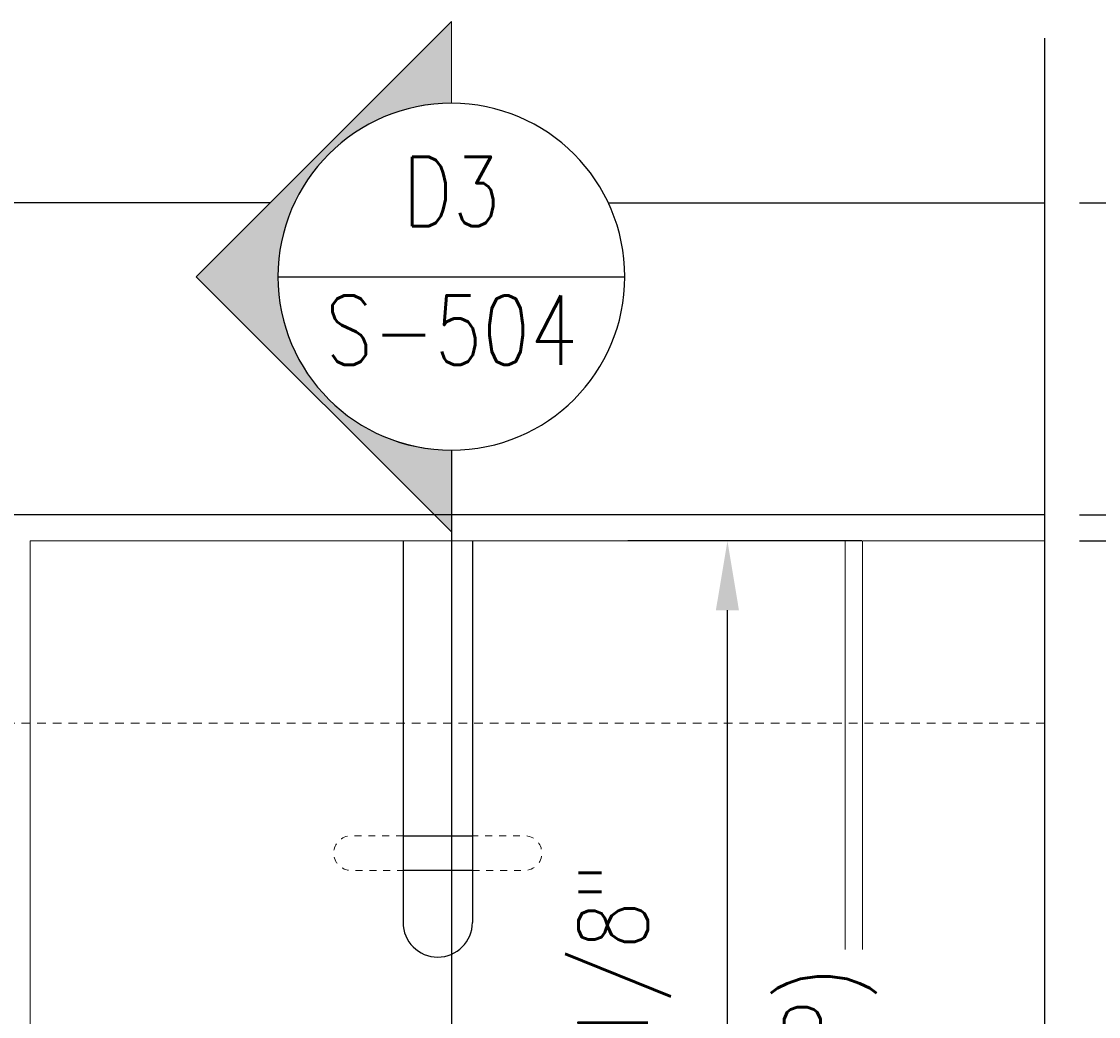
# Model space of a CAD drawing. Header units: inches. Extents: x 0 to 536, y 0 to 170.
# Tile 52 of 54: x 309 to 324, y 152 to 167. Entities that reach past the tile are written whole.
import ezdxf
from ezdxf.enums import TextEntityAlignment as Align

# ---------------------------------------------------------------- set-up
doc = ezdxf.new("R2010")
doc.units = ezdxf.units.IN
doc.header["$MEASUREMENT"] = 0
doc.linetypes.add('HIDDEN2', pattern=[0.1875, 0.125, -0.0625])
for name, color, linetype in [('S-ANNO-DIMS', 1, 'Continuous'), ('S-ANNO-PATT', 1, 'Continuous'), ('S-DETL-MEDM', 3, 'Continuous')]:
    doc.layers.add(name, color=color, linetype=linetype)
doc.layers.add('S-ANNO-SYMB', color=2, linetype='Continuous', lineweight=25)
doc.styles.add('Annotative', font='romans.shx', dxfattribs={"width": 0.8, "height": 0.125})
doc.styles.add('ROMANS', font='ROMANS.shx', dxfattribs={"width": 0.8})
doc.dimstyles.new('Annotative', dxfattribs={"dimscale": 0, "dimtxt": 0.125, "dimasz": 0.125, "dimexe": 0.179688, "dimexo": 0.0625, "dimgap": 0.09, "dimtad": 1, "dimdec": 3, "dimzin": 3, "dimdsep": 46, "dimlunit": 4, "dimtxsty": 'Annotative', "dimcen": 0.09, "dimclrt": 2, "dimazin": 2, "dimtfac": 1, "dimtdec": 3, "dimtmove": 1, "dimatfit": 3, "dimfxl": 1, "dimtfill": 1, "dimfrac": 2, "dimtolj": 1, "dimtzin": 0, "dimarcsym": 0})

# ---------------------------------------------------------------- blocks, each defined once
blk = doc.blocks.new('*D19')
at = {"layer": 'Defpoints', "color": 0, "transparency": 16777216}
for p in [(323.406, 163.898), (323.406, 159.398), (340.212, 159.398)]:
    blk.add_point(p, dxfattribs=at)
at = {"layer": 'S-ANNO-DIMS', "color": 0, "lineweight": -2, "transparency": 16777216}
for p, q in [((323.906, 163.898), (341.65, 163.898)), ((340.212, 162.898), (340.212, 160.398)), ((323.906, 159.398), (341.65, 159.398)), ((340.212, 152.467), (340.212, 159.398))]:
    blk.add_line(p, q, dxfattribs=at)
at = {"layer": 'S-ANNO-DIMS', "color": 0, "transparency": 16777216}
for points in [[(340.045, 162.898), (340.379, 162.898), (340.212, 163.898)], [(340.045, 160.398), (340.379, 160.398), (340.212, 159.398)]]:
    blk.add_solid(points, dxfattribs=at)
at = {"layer": 'S-ANNO-DIMS', "color": 2, "transparency": 16777216, "insert": (338.73, 155.32), "char_height": 1, "attachment_point": 5, "rotation": 90, "style": 'Annotative', "bg_fill": 3, "box_fill_scale": 1.25, "bg_fill_color": 256, "bg_fill_true_color": 13158600, "bg_fill_transparency": 0}
blk.add_mtext('\\A1;4 1/2"', dxfattribs=at)
blk = doc.blocks.new('*D20')
at = {"layer": 'Defpoints', "color": 0, "transparency": 16777216}
for p in [(323.406, 159.398), (332.748, 159.398), (323.406, 159.023)]:
    blk.add_point(p, dxfattribs=at)
at = {"layer": 'S-ANNO-DIMS', "color": 0, "lineweight": -2, "transparency": 16777216}
for p, q in [((332.748, 160.398), (332.748, 161.398)), ((323.906, 159.398), (334.186, 159.398)), ((332.748, 159.023), (332.748, 159.398)), ((323.906, 159.023), (334.186, 159.023)), ((332.748, 158.023), (332.748, 157.023))]:
    blk.add_line(p, q, dxfattribs=at)
at = {"layer": 'S-ANNO-DIMS', "color": 0, "transparency": 16777216}
for points in [[(332.582, 160.398), (332.915, 160.398), (332.748, 159.398)], [(332.582, 158.023), (332.915, 158.023), (332.748, 159.023)]]:
    blk.add_solid(points, dxfattribs=at)
at = {"layer": 'S-ANNO-DIMS', "color": 2, "transparency": 16777216, "insert": (329.218, 155.267), "char_height": 1, "attachment_point": 5, "rotation": 90, "style": 'Annotative', "bg_fill": 3, "box_fill_scale": 1.25, "bg_fill_color": 256, "bg_fill_true_color": 13158600, "bg_fill_transparency": 0}
blk.add_mtext('\\A1;3/8"', dxfattribs=at)
at = {"layer": 'S-ANNO-DIMS', "color": 2, "transparency": 16777216, "insert": (332.182, 155.267), "char_height": 1, "attachment_point": 5, "rotation": 90, "style": 'Annotative', "bg_fill": 3, "box_fill_scale": 1.25, "bg_fill_color": 256, "bg_fill_true_color": 13158600, "bg_fill_transparency": 0}
blk.add_mtext('\\A1;(TYP)', dxfattribs=at)
blk = doc.blocks.new('*D21')
at = {"layer": 'Defpoints', "color": 0, "transparency": 16777216}
for p in [(318.831, 159.023), (321.267, 159.023), (318.392, 143.898)]:
    blk.add_point(p, dxfattribs=at)
at = {"layer": 'S-ANNO-DIMS', "color": 0, "lineweight": -2, "transparency": 16777216}
for p, q in [((320.767, 159.023), (317.393, 159.023)), ((318.831, 144.898), (318.831, 158.023)), ((318.892, 143.898), (320.268, 143.898))]:
    blk.add_line(p, q, dxfattribs=at)
at = {"layer": 'S-ANNO-DIMS', "color": 0, "transparency": 16777216}
for points in [[(318.664, 158.023), (318.997, 158.023), (318.831, 159.023)], [(318.664, 144.898), (318.997, 144.898), (318.831, 143.898)]]:
    blk.add_solid(points, dxfattribs=at)
at = {"layer": 'S-ANNO-DIMS', "color": 2, "transparency": 16777216, "insert": (320.313, 151.46), "char_height": 1, "attachment_point": 5, "rotation": 90, "style": 'Annotative', "bg_fill": 3, "box_fill_scale": 1.25, "bg_fill_color": 256, "bg_fill_true_color": 13158600, "bg_fill_transparency": 0}
blk.add_mtext('\\A1;(TYP)', dxfattribs=at)
at = {"layer": 'S-ANNO-DIMS', "color": 2, "transparency": 16777216, "insert": (317.349, 151.46), "char_height": 1, "attachment_point": 5, "rotation": 90, "style": 'Annotative', "bg_fill": 3, "box_fill_scale": 1.25, "bg_fill_color": 256, "bg_fill_true_color": 13158600, "bg_fill_transparency": 0}
blk.add_mtext('\\A1;1\'-3 1/8"', dxfattribs=at)
blk = doc.blocks.new('ELEVARROW')
at = {"lineweight": 9}
h = blk.add_hatch(color=256, dxfattribs=at)
edge = h.paths.add_edge_path(flags=0)
edge.add_line((0.4598, 0), (0.3125, 0))
edge.add_arc((0, 0), 0.3125, 360, 540)
edge.add_line((-0.3125, 0), (-0.4598, 0))
edge.add_line((-0.4598, 0), (0, 0.4598))
edge.add_line((0, 0.4598), (0.4598, 0))
at = {"lineweight": 13}
blk.add_lwpolyline([(-0.4598, 0), (-0.3125, 0, -1), (0.3125, 0), (0.4598, 0), (0, 0.4598)], format="xyb", close=True, dxfattribs=at)
blk = doc.blocks.new('*U85')
for p, q in [((-0.3125, 0), (0.3125, 0)), ((0, -0.3125), (0, -1.88))]:
    blk.add_line(p, q)
blk.add_ellipse((0, 0), major_axis=(-0.221, 0.221), ratio=1, start_param=5.497787, end_param=11.780972)
at = {"zscale": 0.03125, "rotation": 90}
blk.add_blockref('ELEVARROW', (0, 0), dxfattribs=at)
at = {"style": 'ROMANS', "width": 0.8}
for tag, p in [('DET_NO', (0, 0.0913)), ('REFSHT', (0, -0.0962))]:
    blk.add_attdef(tag, text='', height=0.125, dxfattribs=at).set_placement(p, align=Align.MIDDLE_CENTER)

msp = doc.modelspace()

# ---------------------------------------------------------------- linework, layer by layer
at = {"layer": 'S-ANNO-DIMS'}
for points in [[(314.1545, 159.0229), (314.1545, 153.5229)], [(315.1545, 159.0229), (315.1545, 153.5229)], [(314.1545, 154.7729), (315.1545, 154.7729)], [(315.1545, 154.2729), (314.1545, 154.2729)]]:
    msp.add_lwpolyline(points, dxfattribs=at)
msp.add_arc((314.6545, 153.5229), 0.5, 180, 0, dxfattribs=at)
at = {"layer": 'S-ANNO-PATT', "linetype": 'HIDDEN2', "lineweight": 0}
msp.add_line((323.4055, 156.3979), (281.9034, 156.3979), dxfattribs=at)
at = {"layer": 'S-ANNO-PATT', "linetype": 'HIDDEN2', "lineweight": 0, "ltscale": 0.5, "flags": 128}
for points in [[(314.1545, 154.7729), (313.4045, 154.7729, 1), (313.4045, 154.2729), (314.1545, 154.2729)], [(315.1545, 154.2729), (315.9045, 154.2729, 1), (315.9045, 154.7729), (315.1545, 154.7729)]]:
    msp.add_lwpolyline(points, format="xyb", dxfattribs=at)
at = {"layer": 'S-ANNO-SYMB'}
msp.add_lwpolyline([(323.4055, 136.9973), (323.4055, 149.6479), (322.0318, 150.1479), (324.7792, 151.1479), (323.4055, 151.6479), (323.4055, 166.2729)], dxfattribs=at)
at = {"layer": 'S-DETL-MEDM'}
for p, q in [((312.2339, 163.8979), (281.9034, 163.8979)), ((323.4055, 159.3979), (281.9034, 159.3979))]:
    msp.add_line(p, q, dxfattribs=at)
at = {"layer": 'S-DETL-MEDM', "linetype": 'Continuous', "lineweight": 0}
msp.add_lwpolyline([(308.7795, 141.8979), (310.6545, 141.8979), (310.6545, 143.8979), (311.6545, 143.8979), (311.6545, 141.8979), (314.1545, 141.8979), (314.1545, 143.8979), (315.1545, 143.8979), (315.1545, 141.8979), (317.6545, 141.8979), (317.6545, 143.8979), (318.6545, 143.8979), (318.6545, 141.8979), (320.5295, 141.8979), (320.5295, 159.0229), (308.7795, 159.0229), (308.7795, 141.8979)], dxfattribs=at)

# ---------------------------------------------------------------- block references
at = {"layer": 'S-ANNO-SYMB'}
ref = msp.add_blockref('*U85', (314.8516, 162.8322), dxfattribs=dict(at, xscale=8, yscale=8, zscale=8))
ref.add_attrib('REFSHT', 'S-504', dxfattribs={"layer": '0', "color": 1, "height": 1, "style": 'Annotative', "width": 0.800781}).set_placement((314.8516, 162.063), align=Align.MIDDLE_CENTER)
ref.add_attrib('DET_NO', 'D3', dxfattribs={"layer": '0', "color": 1, "height": 1, "style": 'Annotative', "width": 0.800781}).set_placement((314.8516, 163.5624), align=Align.CENTER)

# ---------------------------------------------------------------- next in the draw order: dimensions: what is measured, and where the dimension line sits
at = {"layer": 'S-ANNO-DIMS'}
dim = msp.add_linear_dim(base=(340.2121, 159.3979), p1=(323.4055, 163.8979), p2=(323.4055, 159.3979), angle=90, dimstyle='Annotative', override={"dimpost": '\\X'}, dxfattribs=at)
dim.commit()
dim.dimension.update_dxf_attribs({"geometry": '*D19', "text_midpoint": (340.2121, 155.3204), "dimtype": 160})

# ---------------------------------------------------------------- next in the draw order: linework, layer by layer
at = {"layer": 'S-DETL-MEDM'}
msp.add_line((317.1131, 163.8979), (323.4055, 163.8979), dxfattribs=at)

# ---------------------------------------------------------------- next in the draw order: dimensions: what is measured, and where the dimension line sits
at = {"layer": 'S-ANNO-DIMS'}
dim = msp.add_linear_dim(base=(332.7483, 159.3979), p1=(323.4055, 159.0229), p2=(323.4055, 159.3979), angle=270, text='<>\\X(TYP)', dimstyle='Annotative', override={"dimpost": '\\X', "dimclrt": 2}, dxfattribs=at)
dim.commit()
dim.dimension.update_dxf_attribs({"geometry": '*D20', "text_midpoint": (330.6996, 155.2674), "dimtype": 160})

# ---------------------------------------------------------------- next in the draw order: linework, layer by layer
at = {"layer": 'S-DETL-MEDM', "linetype": 'Continuous', "lineweight": 0}
msp.add_lwpolyline([(323.4055, 159.0229), (320.7795, 159.0229), (320.7795, 141.8979), (322.6545, 141.8979), (322.6545, 143.8979), (323.4055, 143.8979)], dxfattribs=at)

# ---------------------------------------------------------------- next in the draw order: dimensions: what is measured, and where the dimension line sits
at = {"layer": 'S-ANNO-DIMS'}
dim = msp.add_linear_dim(base=(318.8307, 159.0229), p1=(318.3915, 143.8979), p2=(321.2665, 159.0229), angle=270, text='<>\\X(TYP)', dimstyle='Annotative', override={"dimpost": '\\X', "dimclrt": 2}, dxfattribs=at)
dim.commit()
dim.dimension.update_dxf_attribs({"geometry": '*D21', "text_midpoint": (318.8307, 151.4604)})

doc.saveas('drawing.dxf')
